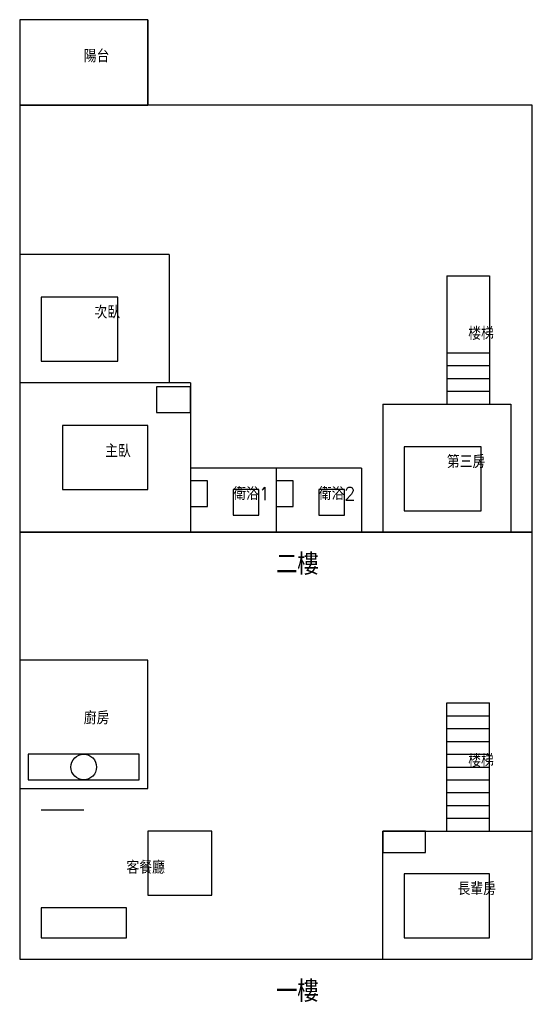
# Model space of a CAD drawing. Header units: millimetres. Extents: x 0 to 12000, y -1057 to 22000.
import ezdxf

# ---------------------------------------------------------------- set-up
doc = ezdxf.new("R2010")
doc.units = ezdxf.units.MM
doc.linetypes.add('DASHED', pattern=[19.05, 12.7, -6.35])
doc.styles.add('LM_AI_c162e2525ecb', font='simplex.shx', dxfattribs={"bigfont": 'chineset.shx'})

msp = doc.modelspace()

# ---------------------------------------------------------------- linework, layer by layer
at = {"color": 7, "linetype": 'Continuous'}
for p, q in [((3000, 22000), (0, 22000)), ((3000, 22000), (3000, 20000)), ((12000, 20000), (0, 20000)), ((0, 20000), (0, 10000)), ((12000, 10000), (12000, 20000)), ((3500, 16500), (0, 16500)), ((3500, 16500), (3500, 13500)), ((10000, 16000), (10000, 13000)), ((10000, 16000), (11000, 16000)), ((11000, 16000), (11000, 13000)), ((4000, 13500), (0, 13500)), ((4000, 13500), (4000, 10000)), ((8500, 13000), (8500, 10000)), ((8500, 13000), (11500, 13000)), ((11500, 13000), (11500, 10000)), ((6000, 11500), (4000, 11500)), ((6000, 11500), (6000, 10000)), ((8000, 11500), (6000, 11500)), ((8000, 11500), (8000, 10000)), ((12000, 10000), (0, 10000)), ((0, 10000), (0, 0)), ((0, 10000), (12000, 10000)), ((12000, 0), (12000, 10000)), ((3000, 7000), (0, 7000)), ((3000, 4000), (3000, 7000)), ((10000, 3000), (10000, 6000)), ((10000, 6000), (11000, 6000)), ((11000, 3000), (11000, 6000)), ((0, 4000), (3000, 4000)), ((8500, 0), (8500, 3000)), ((8500, 3000), (12000, 3000)), ((0, 0), (12000, 0))]:
    msp.add_line(p, q, dxfattribs=at)
at = {"color": 9, "linetype": 'DASHED'}
for p, q in [((3000, 22000), (0, 22000)), ((0, 22000), (0, 20000)), ((3000, 20000), (3000, 22000)), ((0, 20000), (3000, 20000))]:
    msp.add_line(p, q, dxfattribs=at)
at = {"color": 4, "linetype": 'Continuous'}
for p, q in [((2300, 15500), (500, 15500)), ((500, 15500), (500, 14000)), ((2300, 14000), (2300, 15500)), ((500, 14000), (2300, 14000)), ((4000, 13400), (3200, 13400)), ((3200, 13400), (3200, 12800)), ((4000, 12800), (4000, 13400)), ((3200, 12800), (4000, 12800)), ((3000, 12500), (1000, 12500)), ((1000, 12500), (1000, 11000)), ((3000, 11000), (3000, 12500)), ((10800, 12000), (9000, 12000)), ((9000, 12000), (9000, 10500)), ((10800, 10500), (10800, 12000)), ((1000, 11000), (3000, 11000)), ((9000, 10500), (10800, 10500)), ((9500, 3000), (8500, 3000)), ((8500, 3000), (8500, 2500)), ((9500, 2500), (9500, 3000)), ((8500, 2500), (9500, 2500)), ((11000, 2000), (9000, 2000)), ((9000, 2000), (9000, 500)), ((11000, 500), (11000, 2000)), ((9000, 500), (11000, 500))]:
    msp.add_line(p, q, dxfattribs=at)
at = {"color": 8, "linetype": 'Continuous'}
for p, q in [((10000, 14200), (11000, 14200)), ((10000, 13900), (11000, 13900)), ((10000, 13600), (11000, 13600)), ((10000, 13300), (11000, 13300)), ((10000, 5700), (11000, 5700)), ((10000, 5400), (11000, 5400)), ((10000, 5100), (11000, 5100)), ((10000, 4800), (11000, 4800)), ((10000, 4500), (11000, 4500)), ((10000, 4200), (11000, 4200)), ((10000, 3900), (11000, 3900)), ((10000, 3600), (11000, 3600)), ((10000, 3300), (11000, 3300))]:
    msp.add_line(p, q, dxfattribs=at)
at = {"color": 5, "linetype": 'Continuous'}
for p, q in [((4400, 11200), (4000, 11200)), ((4000, 11200), (4000, 10600)), ((4400, 10600), (4400, 11200)), ((6400, 11200), (6000, 11200)), ((6000, 11200), (6000, 10600)), ((6400, 10600), (6400, 11200)), ((5600, 11000), (5000, 11000)), ((5000, 11000), (5000, 10400)), ((5600, 10400), (5600, 11000)), ((7600, 11000), (7000, 11000)), ((7000, 11000), (7000, 10400)), ((7600, 10400), (7600, 11000)), ((4000, 10600), (4400, 10600)), ((5000, 10400), (5600, 10400)), ((6000, 10600), (6400, 10600)), ((7000, 10400), (7600, 10400))]:
    msp.add_line(p, q, dxfattribs=at)
at = {"color": 3, "linetype": 'Continuous'}
for p, q in [((2800, 4800), (200, 4800)), ((200, 4800), (200, 4200)), ((2800, 4200), (2800, 4800)), ((200, 4200), (2800, 4200))]:
    msp.add_line(p, q, dxfattribs=at)
at = {"color": 2, "linetype": 'Continuous'}
for p, q in [((500, 3500), (1500, 3500)), ((4500, 3000), (3000, 3000)), ((3000, 3000), (3000, 1500)), ((4500, 1500), (4500, 3000)), ((3000, 1500), (4500, 1500)), ((2500, 1200), (500, 1200)), ((500, 1200), (500, 500)), ((2500, 500), (2500, 1200)), ((500, 500), (2500, 500))]:
    msp.add_line(p, q, dxfattribs=at)
at = {"color": 3}
msp.add_circle((1500, 4500), 300, dxfattribs=at)

# ---------------------------------------------------------------- texts
at = {"color": 2, "style": 'LM_AI_c162e2525ecb'}
for s, p in [('陽台', (1500, 21000)), ('次臥', (1750, 15000)), ('楼梯', (10500, 14500)), ('主臥', (2000, 11750)), ('第三房', (10000, 11500)), ('衛浴1', (5000, 10750)), ('衛浴2', (7000, 10750)), ('廚房', (1500, 5500)), ('楼梯', (10500, 4500)), ('客餐廳', (2500, 2000)), ('長輩房', (10250, 1500))]:
    msp.add_text(s, height=300, dxfattribs=at).set_placement(p)
at = {"color": 7, "style": 'LM_AI_c162e2525ecb'}
for s, p in [('二樓', (6000, 9000)), ('一樓', (6000, -1000))]:
    msp.add_text(s, height=500, dxfattribs=at).set_placement(p)

doc.saveas('drawing.dxf')
